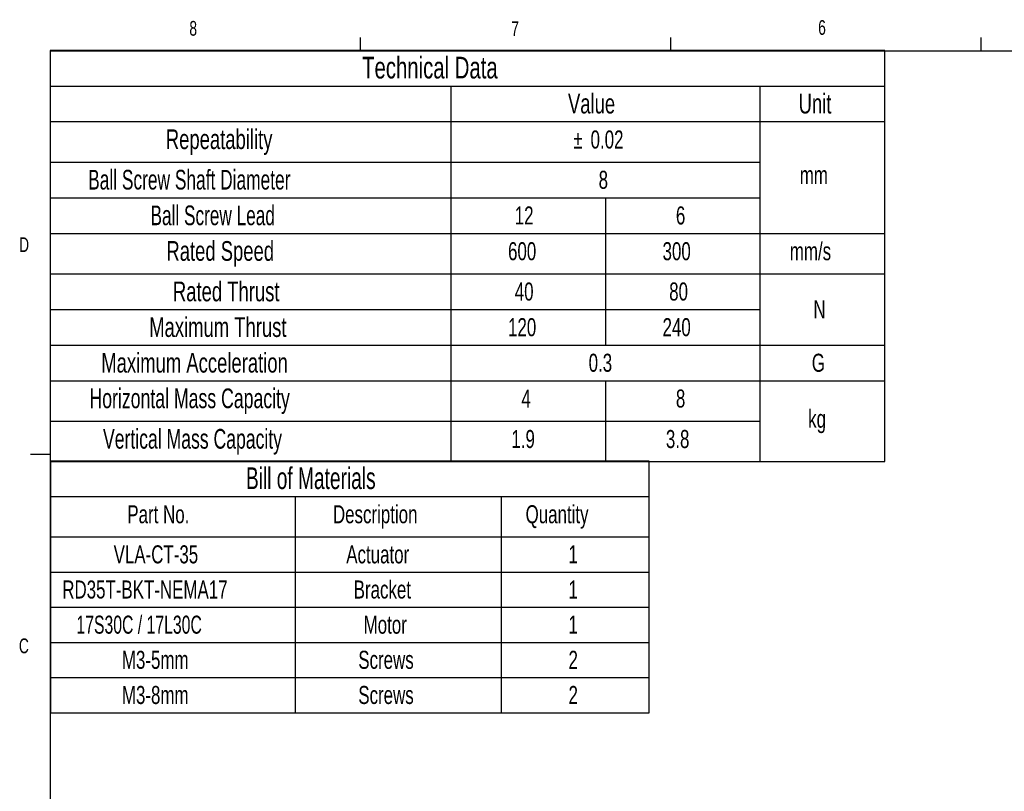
# Model space of a CAD drawing. Extents: x 11 to 4767017334454, y 5 to 5245463847269.
# Tile 3 of 6: x 11 to 170, y 151 to 275. Entities that reach past the tile are written whole.
import ezdxf
from ezdxf.enums import TextEntityAlignment as Align

# ---------------------------------------------------------------- set-up
doc = ezdxf.new("R2010")
doc.units = 0
doc.layers.get('0').update_dxf_attribs({"linetype": 'CONTINUOUS'})

# ---------------------------------------------------------------- blocks, each defined once
blk = doc.blocks.new('SW_TABLEANNOTATION_1')
at = {"color": 0, "linetype": 'CONTINUOUS'}
for p, q in [((0, 0), (0, -66.32)), ((134.5, 0), (0, 0)), ((134.5, -66.32), (134.5, 0)), ((0, -5.74), (134.5, -5.74)), ((64.56, -5.74), (64.56, -66.32)), ((114.35, -5.74), (114.35, -66.32)), ((0, -11.48), (134.5, -11.48)), ((0, -18.01), (114.35, -18.01)), ((0, -23.76), (114.35, -23.76)), ((89.46, -23.76), (89.46, -47.52)), ((0, -29.5), (134.5, -29.5)), ((0, -36.03), (134.5, -36.03)), ((0, -41.78), (114.35, -41.78)), ((0, -47.52), (134.5, -47.52)), ((0, -53.27), (134.5, -53.27)), ((89.46, -53.27), (89.46, -66.32)), ((0, -59.8), (114.35, -59.8)), ((0, -66.32), (134.5, -66.32))]:
    blk.add_line(p, q, dxfattribs=at)
for s, height, width, p in [('Technical Data', 3.5, 0.7, (50.26, -5.57)), ('Value', 3.175, 0.7, (83.44, -11.12)), ('Unit', 3.175, 0.7, (120.61, -11.12)), ('Repeatability', 3.175, 0.7, (18.63, -16.86)), ('%%p', 2.91, 0.7, (84.31, -16.69)), ('0.02', 2.91, 0.7, (87.08, -16.69)), ('Ball Screw Shaft Diameter', 3.175, 0.658, (6.11, -23.39)), ('8', 2.91, 0.7, (88.38, -23.19)), ('mm', 2.91, 0.7, (120.79, -22.43)), ('Ball Screw Lead', 3.175, 0.653333, (16.16, -29.14)), ('12', 2.91, 0.7, (74.86, -28.94)), ('6', 2.91, 0.7, (100.83, -28.94)), ('Rated Speed', 3.175, 0.7, (18.72, -34.88)), ('600', 2.91, 0.7, (73.78, -34.71)), ('300', 2.91, 0.7, (98.68, -34.71)), ('mm/s', 2.91, 0.7, (119.19, -34.71)), ('Rated Thrust', 3.175, 0.7, (19.77, -41.41)), ('40', 2.91, 0.7, (74.86, -41.21)), ('80', 2.91, 0.7, (99.75, -41.21)), ('N', 2.91, 0.7, (122.99, -44.08)), ('Maximum Thrust', 3.175, 0.7, (15.95, -47.16)), ('120', 2.91, 0.7, (73.78, -46.96)), ('240', 2.91, 0.7, (98.68, -46.96)), ('Maximum Acceleration', 3.175, 0.7, (8.23, -52.91)), ('0.3', 2.91, 0.7, (86.77, -52.7)), ('G', 2.91, 0.7, (122.73, -52.7)), ('Horizontal Mass Capacity', 3.175, 0.670833, (6.32, -58.65)), ('4', 2.91, 0.7, (75.93, -58.47)), ('8', 2.91, 0.7, (100.83, -58.47)), ('kg', 2.91, 0.7, (122.15, -61.74)), ('Vertical Mass Capacity', 3.175, 0.668182, (8.5, -65.18)), ('1.9', 2.91, 0.7, (74.32, -65)), ('3.8', 2.91, 0.7, (99.22, -65))]:
    blk.add_text(s, height=height, dxfattribs=dict(at, width=width)).set_placement(p, align=Align.BOTTOM_LEFT)
blk = doc.blocks.new('SW_TABLEANNOTATION_2')
at = {"color": 0, "linetype": 'CONTINUOUS'}
for p, q in [((0, 0), (0, -40.55)), ((96.49, 0), (0, 0)), ((96.49, -40.55), (96.49, 0)), ((0, -5.67), (96.49, -5.67)), ((39.43, -5.67), (39.43, -40.55)), ((72.63, -5.67), (72.63, -40.55)), ((0, -12.2), (96.49, -12.2)), ((0, -17.87), (96.49, -17.87)), ((0, -23.54), (96.49, -23.54)), ((0, -29.21), (96.49, -29.21)), ((0, -34.88), (96.49, -34.88)), ((0, -40.55), (96.49, -40.55))]:
    blk.add_line(p, q, dxfattribs=at)
for s, height, width, p in [('Bill of Materials', 3.5, 0.658824, (31.49, -5.53)), ('Part No.', 2.91, 0.7, (12.38, -10.87)), ('Description', 2.9104, 0.7, (45.51, -10.87)), ('Quantity', 2.91, 0.7, (76.56, -10.87)), ('VLA-CT-35', 2.91, 0.7, (10.17, -17.34)), ('Actuator', 2.91, 0.7, (47.66, -17.34)), ('1', 2.91, 0.7, (83.48, -17.34)), ('Bracket', 2.91, 0.7, (48.86, -23.01)), ('RD35T-BKT-NEMA17', 2.9104, 0.7, (1.89, -23.01)), ('1', 2.91, 0.7, (83.48, -23.01)), ('17S30C / 17L30C', 2.9104, 0.653333, (4.17, -28.68)), ('Motor', 2.91, 0.7, (50.46, -28.68)), ('1', 2.91, 0.7, (83.48, -28.68)), ('M3-5mm', 2.91, 0.7, (11.5, -34.35)), ('Screws', 2.91, 0.7, (49.6, -34.35)), ('2', 2.91, 0.7, (83.48, -34.35)), ('M3-8mm', 2.91, 0.7, (11.5, -40.02)), ('Screws', 2.91, 0.7, (49.6, -40.02)), ('2', 2.91, 0.7, (83.48, -40.02))]:
    blk.add_text(s, height=height, dxfattribs=dict(at, width=width)).set_placement(p, align=Align.BOTTOM_LEFT)

msp = doc.modelspace()

# ---------------------------------------------------------------- linework, layer by layer
at = {"color": 7, "linetype": 'CONTINUOUS'}
for p, q in [((65.9067, 270.3087), (65.9067, 272.4626)), ((115.9129, 270.3087), (115.9129, 272.4626)), ((165.9192, 270.3087), (165.9192, 272.4626)), ((15.9068, 270.3087), (415.9568, 270.3087)), ((15.9068, 270.3087), (15.9068, 9.9587)), ((15.9068, 205.2212), (12.7318, 205.2212))]:
    msp.add_line(p, q, dxfattribs=at)

# ---------------------------------------------------------------- block references
for name, p in [('SW_TABLEANNOTATION_1', (15.91, 270.3895)), ('SW_TABLEANNOTATION_2', (15.957, 204.1275))]:
    msp.add_blockref(name, p, dxfattribs=at)

# ---------------------------------------------------------------- texts
at = {"color": 7, "linetype": 'CONTINUOUS', "width": 0.7}
for s, p in [('8', (38.3309, 272.0505)), ('7', (90.1951, 271.9783)), ('6', (139.6667, 272.1838)), ('D', (10.8867, 237.1521)), ('C', (10.8538, 172.4531))]:
    msp.add_text(s, height=2.3813, dxfattribs=at).set_placement(p, align=Align.BOTTOM_LEFT)

doc.saveas('drawing.dxf')
